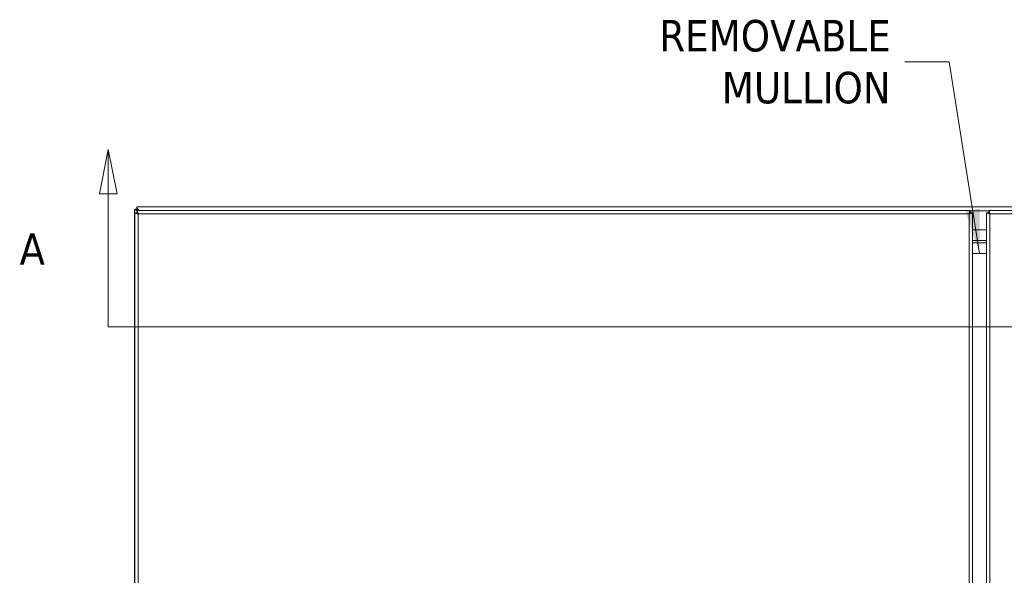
# Model space of a CAD drawing. Header units: inches. Extents: x 8 to 265, y 5 to 155.
# Tile 67 of 152: x 43 to 78, y 97 to 117. Entities that reach past the tile are written whole.
import ezdxf

# ---------------------------------------------------------------- set-up
doc = ezdxf.new("R2010")
doc.units = ezdxf.units.IN
doc.header["$LTSCALE"] = 16
doc.header["$MEASUREMENT"] = 0
for name, color, linetype, lineweight in [('Section Line (ANSI)', 7, 'Continuous', 5), ('Symbol (ANSI)', 7, 'Continuous', 5), ('Visible (ANSI)', 7, 'Continuous', 5), ('Visible Narrow (ANSI)', 7, 'Continuous', 5)]:
    doc.layers.add(name, color=color, linetype=linetype, lineweight=lineweight)
doc.styles.add('ROMANS', font='tahoma.ttf')
doc.styles.add('TAHOMA', font='tahoma.ttf')
doc.dimstyles.new('Default (ANSI)$7', dxfattribs={"dimscale": 16, "dimtxt": 0.07, "dimasz": 0.098425, "dimexe": 0.125, "dimexo": 0.0625, "dimgap": 0.031496, "dimtad": 0, "dimtih": 1, "dimtoh": 1, "dimrnd": 1e-08, "dimzin": 0, "dimdsep": 46, "dimtxsty": 'TAHOMA', "dimcen": 0.09, "dimdle": 0.393701, "dimclrd": 256, "dimclre": 256, "dimclrt": 256, "dimadec": 0, "dimazin": 0, "dimtfac": 1, "dimtofl": 0, "dimtmove": 0, "dimatfit": 3, "dimfxl": 1, "dimtolj": 1, "dimtzin": 0, "dimlwd": -1, "dimlwe": -1, "dimarcsym": 0})

# ---------------------------------------------------------------- blocks, each defined once
blk = doc.blocks.new('2dTransSection0')
at = {"layer": 'Section Line (ANSI)', "linetype": 'Continuous'}
for p, q in [((2.8767, 7.0244), (2.8572, 6.9264)), ((2.8767, 6.9264), (2.8767, 7.0244)), ((2.8962, 6.9264), (2.8767, 7.0244)), ((2.8572, 6.9264), (2.8962, 6.9264)), ((2.8767, 6.6307), (2.8767, 6.9264)), ((2.8767, 6.6307), (6.7352, 6.6307)), ((2.8767, 6.6307), (3.254, 6.6307))]:
    blk.add_line(p, q, dxfattribs=at)
at = {"layer": 'Section Line (ANSI)', "linetype": 'Continuous', "flags": 128}
blk.add_lwpolyline([(2.8962, 6.9264), (2.8767, 7.0244), (2.8572, 6.9264), (2.8962, 6.9264)], dxfattribs=at)
at = {"layer": 'Section Line (ANSI)'}
blk.add_solid([(2.8962, 6.9264), (2.8767, 7.0244), (2.8572, 6.9264), (2.8962, 6.9264)], dxfattribs=at)
at = {"layer": 'Section Line (ANSI)', "insert": (2.6798, 6.7685), "char_height": 0.07, "attachment_point": 7, "style": 'ROMANS'}
blk.add_mtext('A', dxfattribs=at)

msp = doc.modelspace()

# ---------------------------------------------------------------- linework, layer by layer
at = {"layer": 'Visible (ANSI)'}
for p, q in [((46.9653, 80.4695), (46.9653, 110.279)), ((46.9654, 110.279), (46.9653, 110.279)), ((46.9654, 110.279), (47.0393, 110.279)), ((47.0393, 110.353), (47.0393, 110.327)), ((47.0393, 110.353), (106.8913, 110.353)), ((47.0393, 110.2671), (47.0393, 110.327)), ((47.0513, 110.228), (76.6312, 110.228)), ((47.0513, 110.154), (47.0513, 110.228)), ((47.0845, 110.2348), (47.0819, 110.2348)), ((47.0904, 110.228), (47.0862, 110.2323)), ((76.6312, 110.154), (76.6312, 110.228)), ((77.2993, 110.228), (106.8792, 110.228)), ((77.2993, 110.154), (77.2993, 110.228)), ((46.9663, 80.5631), (46.9663, 110.143)), ((47.0403, 110.143), (46.9663, 110.143)), ((76.6423, 110.143), (76.7163, 110.143)), ((76.7163, 110.143), (76.7163, 80.5631)), ((77.2143, 80.5631), (77.2143, 110.143)), ((77.2883, 110.143), (77.2143, 110.143)), ((77.2143, 109.5405), (76.7163, 109.5405)), ((76.7163, 109.5405), (77.2143, 109.5405)), ((77.2143, 109.1655), (76.7163, 109.1655)), ((76.7163, 109.1655), (77.2143, 109.1655)), ((76.7163, 109.0718), (77.2143, 109.0718)), ((77.2143, 109.0718), (76.7163, 109.0718)), ((76.7163, 108.6973), (77.2143, 108.6973)), ((77.2143, 108.6968), (76.7163, 108.6968))]:
    msp.add_line(p, q, dxfattribs=at)
for points, knots in [([(47.0512, 110.2221), (47.0385, 110.2186), (47.0253, 110.2166), (47.0137, 110.2165), (46.9915, 110.2163), (46.9769, 110.223), (46.9709, 110.2345), (46.9649, 110.2461), (46.9654, 110.2625), (46.9654, 110.279)], [-1.9960218, -1.9960218, -1.9960218, -1.9960218, -1.5812853, -1.5812853, -1.5812853, -0.7923347, -0.7923347, -0.7923347, 0, 0, 0, 0]), ([(47.0393, 110.2671), (47.0394, 110.2486), (47.04, 110.2317), (47.0456, 110.2232), (47.0461, 110.2224), (47.0467, 110.2217), (47.0473, 110.221)], [0.19218444, 0.19218444, 0.19218444, 0.19218444, 1.1038313, 1.1038313, 1.1038313, 1.18907171, 1.18907171, 1.18907171, 1.18907171]), ([(47.0871, 110.1071), (47.0791, 110.1497), (47.0711, 110.1915), (47.063, 110.2124), (47.0591, 110.2226), (47.0552, 110.228), (47.0513, 110.228)], [0, 0, 0, 0, 1.0578122, 1.0578122, 1.0578122, 1.5707963, 1.5707963, 1.5707963, 1.5707963]), ([(47.0871, 110.1071), (47.077, 110.1281), (47.0668, 110.148), (47.0566, 110.1528), (47.0548, 110.1536), (47.0531, 110.154), (47.0513, 110.154)], [0, 0, 0, 0, 1.3404708, 1.3404708, 1.3404708, 1.5707963, 1.5707963, 1.5707963, 1.5707963]), ([(76.6312, 110.228), (76.6232, 110.228), (76.6151, 110.2036), (76.6071, 110.1665), (76.6032, 110.1484), (76.5993, 110.1278), (76.5954, 110.1071)], [0, 0, 0, 0, 1.0578122, 1.0578122, 1.0578122, 1.5707963, 1.5707963, 1.5707963, 1.5707963]), ([(76.5954, 110.1071), (76.6056, 110.1281), (76.6158, 110.148), (76.626, 110.1528), (76.6277, 110.1536), (76.6295, 110.154), (76.6312, 110.154)], [0, 0, 0, 0, 1.3404708, 1.3404708, 1.3404708, 1.5707963, 1.5707963, 1.5707963, 1.5707963]), ([(77.3352, 110.1071), (77.3271, 110.1497), (77.3191, 110.1915), (77.311, 110.2124), (77.3071, 110.2226), (77.3032, 110.228), (77.2993, 110.228)], [0, 0, 0, 0, 1.0578122, 1.0578122, 1.0578122, 1.5707963, 1.5707963, 1.5707963, 1.5707963]), ([(77.3352, 110.1071), (77.325, 110.1281), (77.3148, 110.148), (77.3046, 110.1528), (77.3028, 110.1536), (77.3011, 110.154), (77.2993, 110.154)], [0, 0, 0, 0, 1.3404708, 1.3404708, 1.3404708, 1.5707963, 1.5707963, 1.5707963, 1.5707963]), ([(46.9663, 110.143), (46.9663, 110.1349), (46.9907, 110.1269), (47.0278, 110.1188), (47.0458, 110.1149), (47.0665, 110.111), (47.0871, 110.1071)], [0, 0, 0, 0, 1.0578122, 1.0578122, 1.0578122, 1.5707963, 1.5707963, 1.5707963, 1.5707963]), ([(47.0871, 110.1071), (47.0662, 110.1173), (47.0463, 110.1275), (47.0415, 110.1377), (47.0407, 110.1395), (47.0403, 110.1412), (47.0403, 110.143)], [0, 0, 0, 0, 1.3404708, 1.3404708, 1.3404708, 1.5707963, 1.5707963, 1.5707963, 1.5707963]), ([(76.5954, 110.1071), (76.638, 110.1152), (76.6798, 110.1232), (76.7007, 110.1313), (76.7109, 110.1352), (76.7163, 110.1391), (76.7163, 110.143)], [0, 0, 0, 0, 1.0578122, 1.0578122, 1.0578122, 1.5707963, 1.5707963, 1.5707963, 1.5707963]), ([(76.5954, 110.1071), (76.6163, 110.1173), (76.6363, 110.1275), (76.641, 110.1377), (76.6419, 110.1395), (76.6423, 110.1412), (76.6423, 110.143)], [0, 0, 0, 0, 1.3404708, 1.3404708, 1.3404708, 1.5707963, 1.5707963, 1.5707963, 1.5707963]), ([(77.2143, 110.143), (77.2143, 110.1349), (77.2387, 110.1269), (77.2758, 110.1188), (77.2938, 110.1149), (77.3145, 110.111), (77.3352, 110.1071)], [0, 0, 0, 0, 1.0578122, 1.0578122, 1.0578122, 1.5707963, 1.5707963, 1.5707963, 1.5707963]), ([(77.3352, 110.1071), (77.3142, 110.1173), (77.2943, 110.1275), (77.2895, 110.1377), (77.2887, 110.1395), (77.2883, 110.1412), (77.2883, 110.143)], [0, 0, 0, 0, 1.3404708, 1.3404708, 1.3404708, 1.5707963, 1.5707963, 1.5707963, 1.5707963])]:
    msp.add_open_spline(points, degree=3, knots=knots, dxfattribs=at)
for points in [[(47.0393, 110.327), (47.0643, 110.3041), (47.0893, 110.2669), (47.1143, 110.228)], [(47.1055, 110.228), (47.0834, 110.2435), (47.0613, 110.2578), (47.0393, 110.2671)], [(47.0819, 110.2348), (47.0777, 110.2323), (47.0731, 110.2301), (47.0683, 110.228)], [(47.0862, 110.2323), (47.0847, 110.2331), (47.0833, 110.234), (47.0819, 110.2348)], [(47.0845, 110.2348), (47.085, 110.234), (47.0856, 110.2331), (47.0862, 110.2323)]]:
    msp.add_open_spline(points, degree=3, dxfattribs=at)
at = {"layer": 'Visible Narrow (ANSI)'}
for p, q in [((47.0862, 110.2323), (47.0862, 110.228)), ((77.2993, 110.2165), (76.6312, 110.2165)), ((47.0862, 110.1092), (47.0862, 110.1076)), ((47.0871, 110.1071), (47.0871, 80.5989)), ((76.5954, 110.1071), (47.0871, 110.1071)), ((76.5954, 80.5989), (76.5954, 110.1071)), ((77.3352, 110.1071), (77.3352, 80.5989)), ((106.8434, 110.1071), (77.3352, 110.1071))]:
    msp.add_line(p, q, dxfattribs=at)

# ---------------------------------------------------------------- block references
at = {"layer": 'Section Line (ANSI)', "xscale": 16, "yscale": 16, "zscale": 16}
msp.add_blockref('2dTransSection0', (0, 0), dxfattribs=at)

# ---------------------------------------------------------------- texts
at = {"layer": 'Symbol (ANSI)', "insert": (73.8144, 115.5048), "char_height": 1.12, "width": 8.478055, "attachment_point": 6, "line_spacing_factor": 0.987884, "style": 'TAHOMA'}
msp.add_mtext('{\\fTahoma|b0|i0;REMOVABLE\\P\\fTahoma|b0|i0;MULLION}', dxfattribs=at)

# ---------------------------------------------------------------- leaders
at = {"layer": 'Symbol (ANSI)', "annotation_type": 0, "has_hookline": 1, "hookline_direction": 1, "text_width": 8.3146}
msp.add_leader([(76.9653, 108.6973), (75.8932, 115.5048), (74.3184, 115.5048)], dimstyle='Default (ANSI)$7', override={"dimtad": 0}, dxfattribs=at)

doc.saveas('drawing.dxf')
